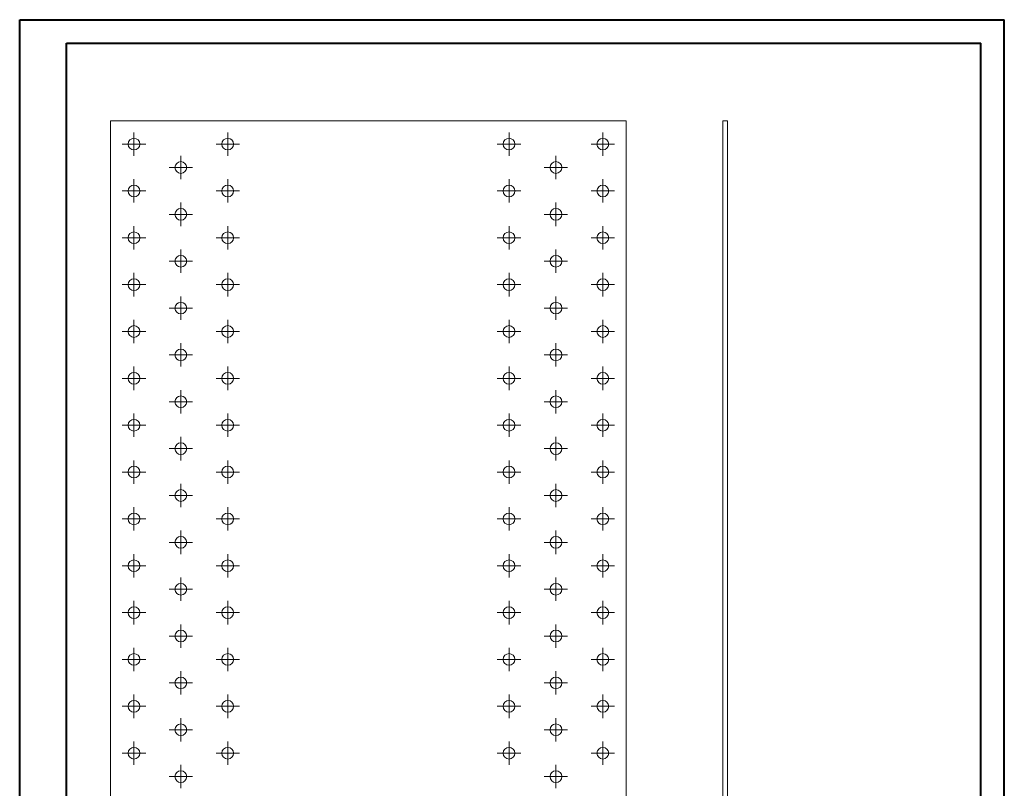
# Model space of a CAD drawing. Header units: millimetres. Extents: x 0 to 210, y 0 to 297.
# Tile 3 of 3: x 0 to 210, y 133 to 297. Entities that reach past the tile are written whole.
import ezdxf

# ---------------------------------------------------------------- set-up
doc = ezdxf.new("R2010")
doc.units = ezdxf.units.MM

# ---------------------------------------------------------------- blocks, each defined once
blk = doc.blocks.new('SW_CENTERMARKSYMBOL_0')
at = {"color": 0, "linetype": 'Continuous', "lineweight": 0}
for p, q in [((0, 1.25), (0, 2.5)), ((-1.25, 0), (-2.5, 0)), ((0, 0), (-1.25, 0)), ((0, 0), (0, 1.25)), ((0, 0), (0, -1.25)), ((0, 0), (1.25, 0)), ((1.25, 0), (2.5, 0)), ((0, -1.25), (0, -2.5))]:
    blk.add_line(p, q, dxfattribs=at)
blk = doc.blocks.new('SW_CENTERMARKSYMBOL_1')
at = {"color": 0, "linetype": 'Continuous', "lineweight": 0}
for p, q in [((0, 1.25), (0, 2.5)), ((-1.25, 0), (-2.5, 0)), ((0, 0), (-1.25, 0)), ((0, 0), (0, 1.25)), ((0, 0), (0, -1.25)), ((0, 0), (1.25, 0)), ((1.25, 0), (2.5, 0)), ((0, -1.25), (0, -2.5))]:
    blk.add_line(p, q, dxfattribs=at)
blk = doc.blocks.new('SW_CENTERMARKSYMBOL_2')
at = {"color": 0, "linetype": 'Continuous', "lineweight": 0}
for p, q in [((0, 1.25), (0, 2.5)), ((-1.25, 0), (-2.5, 0)), ((0, 0), (-1.25, 0)), ((0, 0), (0, 1.25)), ((0, 0), (0, -1.25)), ((0, 0), (1.25, 0)), ((1.25, 0), (2.5, 0)), ((0, -1.25), (0, -2.5))]:
    blk.add_line(p, q, dxfattribs=at)
blk = doc.blocks.new('SW_CENTERMARKSYMBOL_3')
at = {"color": 0, "linetype": 'Continuous', "lineweight": 0}
for p, q in [((0, 1.25), (0, 2.5)), ((-1.25, 0), (-2.5, 0)), ((0, 0), (-1.25, 0)), ((0, 0), (0, 1.25)), ((0, 0), (0, -1.25)), ((0, 0), (1.25, 0)), ((1.25, 0), (2.5, 0)), ((0, -1.25), (0, -2.5))]:
    blk.add_line(p, q, dxfattribs=at)
blk = doc.blocks.new('SW_CENTERMARKSYMBOL_4')
at = {"color": 0, "linetype": 'Continuous', "lineweight": 0}
for p, q in [((0, 1.25), (0, 2.5)), ((-1.25, 0), (-2.5, 0)), ((0, 0), (-1.25, 0)), ((0, 0), (0, 1.25)), ((0, 0), (0, -1.25)), ((0, 0), (1.25, 0)), ((1.25, 0), (2.5, 0)), ((0, -1.25), (0, -2.5))]:
    blk.add_line(p, q, dxfattribs=at)
blk = doc.blocks.new('SW_CENTERMARKSYMBOL_5')
at = {"color": 0, "linetype": 'Continuous', "lineweight": 0}
for p, q in [((0, 1.25), (0, 2.5)), ((-1.25, 0), (-2.5, 0)), ((0, 0), (-1.25, 0)), ((0, 0), (0, 1.25)), ((0, 0), (0, -1.25)), ((0, 0), (1.25, 0)), ((1.25, 0), (2.5, 0)), ((0, -1.25), (0, -2.5))]:
    blk.add_line(p, q, dxfattribs=at)
blk = doc.blocks.new('SW_CENTERMARKSYMBOL_6')
at = {"color": 0, "linetype": 'Continuous', "lineweight": 0}
for p, q in [((0, 1.25), (0, 2.5)), ((-1.25, 0), (-2.5, 0)), ((0, 0), (-1.25, 0)), ((0, 0), (0, 1.25)), ((0, 0), (0, -1.25)), ((0, 0), (1.25, 0)), ((1.25, 0), (2.5, 0)), ((0, -1.25), (0, -2.5))]:
    blk.add_line(p, q, dxfattribs=at)
blk = doc.blocks.new('SW_CENTERMARKSYMBOL_7')
at = {"color": 0, "linetype": 'Continuous', "lineweight": 0}
for p, q in [((0, 1.25), (0, 2.5)), ((-1.25, 0), (-2.5, 0)), ((0, 0), (-1.25, 0)), ((0, 0), (0, 1.25)), ((0, 0), (0, -1.25)), ((0, 0), (1.25, 0)), ((1.25, 0), (2.5, 0)), ((0, -1.25), (0, -2.5))]:
    blk.add_line(p, q, dxfattribs=at)
blk = doc.blocks.new('SW_CENTERMARKSYMBOL_8')
at = {"color": 0, "linetype": 'Continuous', "lineweight": 0}
for p, q in [((0, 1.25), (0, 2.5)), ((-1.25, 0), (-2.5, 0)), ((0, 0), (-1.25, 0)), ((0, 0), (0, 1.25)), ((0, 0), (0, -1.25)), ((0, 0), (1.25, 0)), ((1.25, 0), (2.5, 0)), ((0, -1.25), (0, -2.5))]:
    blk.add_line(p, q, dxfattribs=at)
blk = doc.blocks.new('SW_CENTERMARKSYMBOL_9')
at = {"color": 0, "linetype": 'Continuous', "lineweight": 0}
for p, q in [((0, 1.25), (0, 2.5)), ((-1.25, 0), (-2.5, 0)), ((0, 0), (-1.25, 0)), ((0, 0), (0, 1.25)), ((0, 0), (0, -1.25)), ((0, 0), (1.25, 0)), ((1.25, 0), (2.5, 0)), ((0, -1.25), (0, -2.5))]:
    blk.add_line(p, q, dxfattribs=at)
blk = doc.blocks.new('SW_CENTERMARKSYMBOL_10')
at = {"color": 0, "linetype": 'Continuous', "lineweight": 0}
for p, q in [((0, 1.25), (0, 2.5)), ((-1.25, 0), (-2.5, 0)), ((0, 0), (-1.25, 0)), ((0, 0), (0, 1.25)), ((0, 0), (0, -1.25)), ((0, 0), (1.25, 0)), ((1.25, 0), (2.5, 0)), ((0, -1.25), (0, -2.5))]:
    blk.add_line(p, q, dxfattribs=at)
blk = doc.blocks.new('SW_CENTERMARKSYMBOL_11')
at = {"color": 0, "linetype": 'Continuous', "lineweight": 0}
for p, q in [((0, 1.25), (0, 2.5)), ((-1.25, 0), (-2.5, 0)), ((0, 0), (-1.25, 0)), ((0, 0), (0, 1.25)), ((0, 0), (0, -1.25)), ((0, 0), (1.25, 0)), ((1.25, 0), (2.5, 0)), ((0, -1.25), (0, -2.5))]:
    blk.add_line(p, q, dxfattribs=at)
blk = doc.blocks.new('SW_CENTERMARKSYMBOL_12')
at = {"color": 0, "linetype": 'Continuous', "lineweight": 0}
for p, q in [((0, 1.25), (0, 2.5)), ((-1.25, 0), (-2.5, 0)), ((0, 0), (-1.25, 0)), ((0, 0), (0, 1.25)), ((0, 0), (0, -1.25)), ((0, 0), (1.25, 0)), ((1.25, 0), (2.5, 0)), ((0, -1.25), (0, -2.5))]:
    blk.add_line(p, q, dxfattribs=at)
blk = doc.blocks.new('SW_CENTERMARKSYMBOL_13')
at = {"color": 0, "linetype": 'Continuous', "lineweight": 0}
for p, q in [((0, 1.25), (0, 2.5)), ((-1.25, 0), (-2.5, 0)), ((0, 0), (-1.25, 0)), ((0, 0), (0, 1.25)), ((0, 0), (0, -1.25)), ((0, 0), (1.25, 0)), ((1.25, 0), (2.5, 0)), ((0, -1.25), (0, -2.5))]:
    blk.add_line(p, q, dxfattribs=at)
blk = doc.blocks.new('SW_CENTERMARKSYMBOL_17')
at = {"color": 0, "linetype": 'Continuous', "lineweight": 0}
for p, q in [((0, 1.25), (0, 2.5)), ((-1.25, 0), (-2.5, 0)), ((0, 0), (-1.25, 0)), ((0, 0), (0, 1.25)), ((0, 0), (0, -1.25)), ((0, 0), (1.25, 0)), ((1.25, 0), (2.5, 0)), ((0, -1.25), (0, -2.5))]:
    blk.add_line(p, q, dxfattribs=at)
blk = doc.blocks.new('SW_CENTERMARKSYMBOL_18')
at = {"color": 0, "linetype": 'Continuous', "lineweight": 0}
for p, q in [((0, 1.25), (0, 2.5)), ((-1.25, 0), (-2.5, 0)), ((0, 0), (-1.25, 0)), ((0, 0), (0, 1.25)), ((0, 0), (0, -1.25)), ((0, 0), (1.25, 0)), ((1.25, 0), (2.5, 0)), ((0, -1.25), (0, -2.5))]:
    blk.add_line(p, q, dxfattribs=at)
blk = doc.blocks.new('SW_CENTERMARKSYMBOL_19')
at = {"color": 0, "linetype": 'Continuous', "lineweight": 0}
for p, q in [((0, 1.25), (0, 2.5)), ((-1.25, 0), (-2.5, 0)), ((0, 0), (-1.25, 0)), ((0, 0), (0, 1.25)), ((0, 0), (0, -1.25)), ((0, 0), (1.25, 0)), ((1.25, 0), (2.5, 0)), ((0, -1.25), (0, -2.5))]:
    blk.add_line(p, q, dxfattribs=at)
blk = doc.blocks.new('SW_CENTERMARKSYMBOL_20')
at = {"color": 0, "linetype": 'Continuous', "lineweight": 0}
for p, q in [((0, 1.25), (0, 2.5)), ((-1.25, 0), (-2.5, 0)), ((0, 0), (-1.25, 0)), ((0, 0), (0, 1.25)), ((0, 0), (0, -1.25)), ((0, 0), (1.25, 0)), ((1.25, 0), (2.5, 0)), ((0, -1.25), (0, -2.5))]:
    blk.add_line(p, q, dxfattribs=at)
blk = doc.blocks.new('SW_CENTERMARKSYMBOL_21')
at = {"color": 0, "linetype": 'Continuous', "lineweight": 0}
for p, q in [((0, 1.25), (0, 2.5)), ((-1.25, 0), (-2.5, 0)), ((0, 0), (-1.25, 0)), ((0, 0), (0, 1.25)), ((0, 0), (0, -1.25)), ((0, 0), (1.25, 0)), ((1.25, 0), (2.5, 0)), ((0, -1.25), (0, -2.5))]:
    blk.add_line(p, q, dxfattribs=at)
blk = doc.blocks.new('SW_CENTERMARKSYMBOL_22')
at = {"color": 0, "linetype": 'Continuous', "lineweight": 0}
for p, q in [((0, 1.25), (0, 2.5)), ((-1.25, 0), (-2.5, 0)), ((0, 0), (-1.25, 0)), ((0, 0), (0, 1.25)), ((0, 0), (0, -1.25)), ((0, 0), (1.25, 0)), ((1.25, 0), (2.5, 0)), ((0, -1.25), (0, -2.5))]:
    blk.add_line(p, q, dxfattribs=at)
blk = doc.blocks.new('SW_CENTERMARKSYMBOL_23')
at = {"color": 0, "linetype": 'Continuous', "lineweight": 0}
for p, q in [((0, 1.25), (0, 2.5)), ((-1.25, 0), (-2.5, 0)), ((0, 0), (-1.25, 0)), ((0, 0), (0, 1.25)), ((0, 0), (0, -1.25)), ((0, 0), (1.25, 0)), ((1.25, 0), (2.5, 0)), ((0, -1.25), (0, -2.5))]:
    blk.add_line(p, q, dxfattribs=at)
blk = doc.blocks.new('SW_CENTERMARKSYMBOL_24')
at = {"color": 0, "linetype": 'Continuous', "lineweight": 0}
for p, q in [((0, 1.25), (0, 2.5)), ((-1.25, 0), (-2.5, 0)), ((0, 0), (-1.25, 0)), ((0, 0), (0, 1.25)), ((0, 0), (0, -1.25)), ((0, 0), (1.25, 0)), ((1.25, 0), (2.5, 0)), ((0, -1.25), (0, -2.5))]:
    blk.add_line(p, q, dxfattribs=at)
blk = doc.blocks.new('SW_CENTERMARKSYMBOL_25')
at = {"color": 0, "linetype": 'Continuous', "lineweight": 0}
for p, q in [((0, 1.25), (0, 2.5)), ((-1.25, 0), (-2.5, 0)), ((0, 0), (-1.25, 0)), ((0, 0), (0, 1.25)), ((0, 0), (0, -1.25)), ((0, 0), (1.25, 0)), ((1.25, 0), (2.5, 0)), ((0, -1.25), (0, -2.5))]:
    blk.add_line(p, q, dxfattribs=at)
blk = doc.blocks.new('SW_CENTERMARKSYMBOL_26')
at = {"color": 0, "linetype": 'Continuous', "lineweight": 0}
for p, q in [((0, 1.25), (0, 2.5)), ((-1.25, 0), (-2.5, 0)), ((0, 0), (-1.25, 0)), ((0, 0), (0, 1.25)), ((0, 0), (0, -1.25)), ((0, 0), (1.25, 0)), ((1.25, 0), (2.5, 0)), ((0, -1.25), (0, -2.5))]:
    blk.add_line(p, q, dxfattribs=at)
blk = doc.blocks.new('SW_CENTERMARKSYMBOL_27')
at = {"color": 0, "linetype": 'Continuous', "lineweight": 0}
for p, q in [((0, 1.25), (0, 2.5)), ((-1.25, 0), (-2.5, 0)), ((0, 0), (-1.25, 0)), ((0, 0), (0, 1.25)), ((0, 0), (0, -1.25)), ((0, 0), (1.25, 0)), ((1.25, 0), (2.5, 0)), ((0, -1.25), (0, -2.5))]:
    blk.add_line(p, q, dxfattribs=at)
blk = doc.blocks.new('SW_CENTERMARKSYMBOL_28')
at = {"color": 0, "linetype": 'Continuous', "lineweight": 0}
for p, q in [((0, 1.25), (0, 2.5)), ((-1.25, 0), (-2.5, 0)), ((0, 0), (-1.25, 0)), ((0, 0), (0, 1.25)), ((0, 0), (0, -1.25)), ((0, 0), (1.25, 0)), ((1.25, 0), (2.5, 0)), ((0, -1.25), (0, -2.5))]:
    blk.add_line(p, q, dxfattribs=at)
blk = doc.blocks.new('SW_CENTERMARKSYMBOL_29')
at = {"color": 0, "linetype": 'Continuous', "lineweight": 0}
for p, q in [((0, 1.25), (0, 2.5)), ((-1.25, 0), (-2.5, 0)), ((0, 0), (-1.25, 0)), ((0, 0), (0, 1.25)), ((0, 0), (0, -1.25)), ((0, 0), (1.25, 0)), ((1.25, 0), (2.5, 0)), ((0, -1.25), (0, -2.5))]:
    blk.add_line(p, q, dxfattribs=at)
blk = doc.blocks.new('SW_CENTERMARKSYMBOL_30')
at = {"color": 0, "linetype": 'Continuous', "lineweight": 0}
for p, q in [((0, 1.25), (0, 2.5)), ((-1.25, 0), (-2.5, 0)), ((0, 0), (-1.25, 0)), ((0, 0), (0, 1.25)), ((0, 0), (0, -1.25)), ((0, 0), (1.25, 0)), ((1.25, 0), (2.5, 0)), ((0, -1.25), (0, -2.5))]:
    blk.add_line(p, q, dxfattribs=at)
blk = doc.blocks.new('SW_CENTERMARKSYMBOL_34')
at = {"color": 0, "linetype": 'Continuous', "lineweight": 0}
for p, q in [((0, 1.25), (0, 2.5)), ((-1.25, 0), (-2.5, 0)), ((0, 0), (-1.25, 0)), ((0, 0), (0, 1.25)), ((0, 0), (0, -1.25)), ((0, 0), (1.25, 0)), ((1.25, 0), (2.5, 0)), ((0, -1.25), (0, -2.5))]:
    blk.add_line(p, q, dxfattribs=at)
blk = doc.blocks.new('SW_CENTERMARKSYMBOL_35')
at = {"color": 0, "linetype": 'Continuous', "lineweight": 0}
for p, q in [((0, 1.25), (0, 2.5)), ((-1.25, 0), (-2.5, 0)), ((0, 0), (-1.25, 0)), ((0, 0), (0, 1.25)), ((0, 0), (0, -1.25)), ((0, 0), (1.25, 0)), ((1.25, 0), (2.5, 0)), ((0, -1.25), (0, -2.5))]:
    blk.add_line(p, q, dxfattribs=at)
blk = doc.blocks.new('SW_CENTERMARKSYMBOL_36')
at = {"color": 0, "linetype": 'Continuous', "lineweight": 0}
for p, q in [((0, 1.25), (0, 2.5)), ((-1.25, 0), (-2.5, 0)), ((0, 0), (-1.25, 0)), ((0, 0), (0, 1.25)), ((0, 0), (0, -1.25)), ((0, 0), (1.25, 0)), ((1.25, 0), (2.5, 0)), ((0, -1.25), (0, -2.5))]:
    blk.add_line(p, q, dxfattribs=at)
blk = doc.blocks.new('SW_CENTERMARKSYMBOL_37')
at = {"color": 0, "linetype": 'Continuous', "lineweight": 0}
for p, q in [((0, 1.25), (0, 2.5)), ((-1.25, 0), (-2.5, 0)), ((0, 0), (-1.25, 0)), ((0, 0), (0, 1.25)), ((0, 0), (0, -1.25)), ((0, 0), (1.25, 0)), ((1.25, 0), (2.5, 0)), ((0, -1.25), (0, -2.5))]:
    blk.add_line(p, q, dxfattribs=at)
blk = doc.blocks.new('SW_CENTERMARKSYMBOL_38')
at = {"color": 0, "linetype": 'Continuous', "lineweight": 0}
for p, q in [((0, 1.25), (0, 2.5)), ((-1.25, 0), (-2.5, 0)), ((0, 0), (-1.25, 0)), ((0, 0), (0, 1.25)), ((0, 0), (0, -1.25)), ((0, 0), (1.25, 0)), ((1.25, 0), (2.5, 0)), ((0, -1.25), (0, -2.5))]:
    blk.add_line(p, q, dxfattribs=at)
blk = doc.blocks.new('SW_CENTERMARKSYMBOL_39')
at = {"color": 0, "linetype": 'Continuous', "lineweight": 0}
for p, q in [((0, 1.25), (0, 2.5)), ((-1.25, 0), (-2.5, 0)), ((0, 0), (-1.25, 0)), ((0, 0), (0, 1.25)), ((0, 0), (0, -1.25)), ((0, 0), (1.25, 0)), ((1.25, 0), (2.5, 0)), ((0, -1.25), (0, -2.5))]:
    blk.add_line(p, q, dxfattribs=at)
blk = doc.blocks.new('SW_CENTERMARKSYMBOL_40')
at = {"color": 0, "linetype": 'Continuous', "lineweight": 0}
for p, q in [((0, 1.25), (0, 2.5)), ((-1.25, 0), (-2.5, 0)), ((0, 0), (-1.25, 0)), ((0, 0), (0, 1.25)), ((0, 0), (0, -1.25)), ((0, 0), (1.25, 0)), ((1.25, 0), (2.5, 0)), ((0, -1.25), (0, -2.5))]:
    blk.add_line(p, q, dxfattribs=at)
blk = doc.blocks.new('SW_CENTERMARKSYMBOL_41')
at = {"color": 0, "linetype": 'Continuous', "lineweight": 0}
for p, q in [((0, 1.25), (0, 2.5)), ((-1.25, 0), (-2.5, 0)), ((0, 0), (-1.25, 0)), ((0, 0), (0, 1.25)), ((0, 0), (0, -1.25)), ((0, 0), (1.25, 0)), ((1.25, 0), (2.5, 0)), ((0, -1.25), (0, -2.5))]:
    blk.add_line(p, q, dxfattribs=at)
blk = doc.blocks.new('SW_CENTERMARKSYMBOL_42')
at = {"color": 0, "linetype": 'Continuous', "lineweight": 0}
for p, q in [((0, 1.25), (0, 2.5)), ((-1.25, 0), (-2.5, 0)), ((0, 0), (-1.25, 0)), ((0, 0), (0, 1.25)), ((0, 0), (0, -1.25)), ((0, 0), (1.25, 0)), ((1.25, 0), (2.5, 0)), ((0, -1.25), (0, -2.5))]:
    blk.add_line(p, q, dxfattribs=at)
blk = doc.blocks.new('SW_CENTERMARKSYMBOL_43')
at = {"color": 0, "linetype": 'Continuous', "lineweight": 0}
for p, q in [((0, 1.25), (0, 2.5)), ((-1.25, 0), (-2.5, 0)), ((0, 0), (-1.25, 0)), ((0, 0), (0, 1.25)), ((0, 0), (0, -1.25)), ((0, 0), (1.25, 0)), ((1.25, 0), (2.5, 0)), ((0, -1.25), (0, -2.5))]:
    blk.add_line(p, q, dxfattribs=at)
blk = doc.blocks.new('SW_CENTERMARKSYMBOL_44')
at = {"color": 0, "linetype": 'Continuous', "lineweight": 0}
for p, q in [((0, 1.25), (0, 2.5)), ((-1.25, 0), (-2.5, 0)), ((0, 0), (-1.25, 0)), ((0, 0), (0, 1.25)), ((0, 0), (0, -1.25)), ((0, 0), (1.25, 0)), ((1.25, 0), (2.5, 0)), ((0, -1.25), (0, -2.5))]:
    blk.add_line(p, q, dxfattribs=at)
blk = doc.blocks.new('SW_CENTERMARKSYMBOL_45')
at = {"color": 0, "linetype": 'Continuous', "lineweight": 0}
for p, q in [((0, 1.25), (0, 2.5)), ((-1.25, 0), (-2.5, 0)), ((0, 0), (-1.25, 0)), ((0, 0), (0, 1.25)), ((0, 0), (0, -1.25)), ((0, 0), (1.25, 0)), ((1.25, 0), (2.5, 0)), ((0, -1.25), (0, -2.5))]:
    blk.add_line(p, q, dxfattribs=at)
blk = doc.blocks.new('SW_CENTERMARKSYMBOL_46')
at = {"color": 0, "linetype": 'Continuous', "lineweight": 0}
for p, q in [((0, 1.25), (0, 2.5)), ((-1.25, 0), (-2.5, 0)), ((0, 0), (-1.25, 0)), ((0, 0), (0, 1.25)), ((0, 0), (0, -1.25)), ((0, 0), (1.25, 0)), ((1.25, 0), (2.5, 0)), ((0, -1.25), (0, -2.5))]:
    blk.add_line(p, q, dxfattribs=at)
blk = doc.blocks.new('SW_CENTERMARKSYMBOL_47')
at = {"color": 0, "linetype": 'Continuous', "lineweight": 0}
for p, q in [((0, 1.25), (0, 2.5)), ((-1.25, 0), (-2.5, 0)), ((0, 0), (-1.25, 0)), ((0, 0), (0, 1.25)), ((0, 0), (0, -1.25)), ((0, 0), (1.25, 0)), ((1.25, 0), (2.5, 0)), ((0, -1.25), (0, -2.5))]:
    blk.add_line(p, q, dxfattribs=at)
blk = doc.blocks.new('SW_CENTERMARKSYMBOL_51')
at = {"color": 0, "linetype": 'Continuous', "lineweight": 0}
for p, q in [((0, 1.25), (0, 2.5)), ((-1.25, 0), (-2.5, 0)), ((0, 0), (-1.25, 0)), ((0, 0), (0, 1.25)), ((0, 0), (0, -1.25)), ((0, 0), (1.25, 0)), ((1.25, 0), (2.5, 0)), ((0, -1.25), (0, -2.5))]:
    blk.add_line(p, q, dxfattribs=at)
blk = doc.blocks.new('SW_CENTERMARKSYMBOL_52')
at = {"color": 0, "linetype": 'Continuous', "lineweight": 0}
for p, q in [((0, 1.25), (0, 2.5)), ((-1.25, 0), (-2.5, 0)), ((0, 0), (-1.25, 0)), ((0, 0), (0, 1.25)), ((0, 0), (0, -1.25)), ((0, 0), (1.25, 0)), ((1.25, 0), (2.5, 0)), ((0, -1.25), (0, -2.5))]:
    blk.add_line(p, q, dxfattribs=at)
blk = doc.blocks.new('SW_CENTERMARKSYMBOL_53')
at = {"color": 0, "linetype": 'Continuous', "lineweight": 0}
for p, q in [((0, 1.25), (0, 2.5)), ((-1.25, 0), (-2.5, 0)), ((0, 0), (-1.25, 0)), ((0, 0), (0, 1.25)), ((0, 0), (0, -1.25)), ((0, 0), (1.25, 0)), ((1.25, 0), (2.5, 0)), ((0, -1.25), (0, -2.5))]:
    blk.add_line(p, q, dxfattribs=at)
blk = doc.blocks.new('SW_CENTERMARKSYMBOL_54')
at = {"color": 0, "linetype": 'Continuous', "lineweight": 0}
for p, q in [((0, 1.25), (0, 2.5)), ((-1.25, 0), (-2.5, 0)), ((0, 0), (-1.25, 0)), ((0, 0), (0, 1.25)), ((0, 0), (0, -1.25)), ((0, 0), (1.25, 0)), ((1.25, 0), (2.5, 0)), ((0, -1.25), (0, -2.5))]:
    blk.add_line(p, q, dxfattribs=at)
blk = doc.blocks.new('SW_CENTERMARKSYMBOL_55')
at = {"color": 0, "linetype": 'Continuous', "lineweight": 0}
for p, q in [((0, 1.25), (0, 2.5)), ((-1.25, 0), (-2.5, 0)), ((0, 0), (-1.25, 0)), ((0, 0), (0, 1.25)), ((0, 0), (0, -1.25)), ((0, 0), (1.25, 0)), ((1.25, 0), (2.5, 0)), ((0, -1.25), (0, -2.5))]:
    blk.add_line(p, q, dxfattribs=at)
blk = doc.blocks.new('SW_CENTERMARKSYMBOL_56')
at = {"color": 0, "linetype": 'Continuous', "lineweight": 0}
for p, q in [((0, 1.25), (0, 2.5)), ((-1.25, 0), (-2.5, 0)), ((0, 0), (-1.25, 0)), ((0, 0), (0, 1.25)), ((0, 0), (0, -1.25)), ((0, 0), (1.25, 0)), ((1.25, 0), (2.5, 0)), ((0, -1.25), (0, -2.5))]:
    blk.add_line(p, q, dxfattribs=at)
blk = doc.blocks.new('SW_CENTERMARKSYMBOL_57')
at = {"color": 0, "linetype": 'Continuous', "lineweight": 0}
for p, q in [((0, 1.25), (0, 2.5)), ((-1.25, 0), (-2.5, 0)), ((0, 0), (-1.25, 0)), ((0, 0), (0, 1.25)), ((0, 0), (0, -1.25)), ((0, 0), (1.25, 0)), ((1.25, 0), (2.5, 0)), ((0, -1.25), (0, -2.5))]:
    blk.add_line(p, q, dxfattribs=at)
blk = doc.blocks.new('SW_CENTERMARKSYMBOL_58')
at = {"color": 0, "linetype": 'Continuous', "lineweight": 0}
for p, q in [((0, 1.25), (0, 2.5)), ((-1.25, 0), (-2.5, 0)), ((0, 0), (-1.25, 0)), ((0, 0), (0, 1.25)), ((0, 0), (0, -1.25)), ((0, 0), (1.25, 0)), ((1.25, 0), (2.5, 0)), ((0, -1.25), (0, -2.5))]:
    blk.add_line(p, q, dxfattribs=at)
blk = doc.blocks.new('SW_CENTERMARKSYMBOL_59')
at = {"color": 0, "linetype": 'Continuous', "lineweight": 0}
for p, q in [((0, 1.25), (0, 2.5)), ((-1.25, 0), (-2.5, 0)), ((0, 0), (-1.25, 0)), ((0, 0), (0, 1.25)), ((0, 0), (0, -1.25)), ((0, 0), (1.25, 0)), ((1.25, 0), (2.5, 0)), ((0, -1.25), (0, -2.5))]:
    blk.add_line(p, q, dxfattribs=at)
blk = doc.blocks.new('SW_CENTERMARKSYMBOL_60')
at = {"color": 0, "linetype": 'Continuous', "lineweight": 0}
for p, q in [((0, 1.25), (0, 2.5)), ((-1.25, 0), (-2.5, 0)), ((0, 0), (-1.25, 0)), ((0, 0), (0, 1.25)), ((0, 0), (0, -1.25)), ((0, 0), (1.25, 0)), ((1.25, 0), (2.5, 0)), ((0, -1.25), (0, -2.5))]:
    blk.add_line(p, q, dxfattribs=at)
blk = doc.blocks.new('SW_CENTERMARKSYMBOL_61')
at = {"color": 0, "linetype": 'Continuous', "lineweight": 0}
for p, q in [((0, 1.25), (0, 2.5)), ((-1.25, 0), (-2.5, 0)), ((0, 0), (-1.25, 0)), ((0, 0), (0, 1.25)), ((0, 0), (0, -1.25)), ((0, 0), (1.25, 0)), ((1.25, 0), (2.5, 0)), ((0, -1.25), (0, -2.5))]:
    blk.add_line(p, q, dxfattribs=at)
blk = doc.blocks.new('SW_CENTERMARKSYMBOL_62')
at = {"color": 0, "linetype": 'Continuous', "lineweight": 0}
for p, q in [((0, 1.25), (0, 2.5)), ((-1.25, 0), (-2.5, 0)), ((0, 0), (-1.25, 0)), ((0, 0), (0, 1.25)), ((0, 0), (0, -1.25)), ((0, 0), (1.25, 0)), ((1.25, 0), (2.5, 0)), ((0, -1.25), (0, -2.5))]:
    blk.add_line(p, q, dxfattribs=at)
blk = doc.blocks.new('SW_CENTERMARKSYMBOL_63')
at = {"color": 0, "linetype": 'Continuous', "lineweight": 0}
for p, q in [((0, 1.25), (0, 2.5)), ((-1.25, 0), (-2.5, 0)), ((0, 0), (-1.25, 0)), ((0, 0), (0, 1.25)), ((0, 0), (0, -1.25)), ((0, 0), (1.25, 0)), ((1.25, 0), (2.5, 0)), ((0, -1.25), (0, -2.5))]:
    blk.add_line(p, q, dxfattribs=at)
blk = doc.blocks.new('SW_CENTERMARKSYMBOL_64')
at = {"color": 0, "linetype": 'Continuous', "lineweight": 0}
for p, q in [((0, 1.25), (0, 2.5)), ((-1.25, 0), (-2.5, 0)), ((0, 0), (-1.25, 0)), ((0, 0), (0, 1.25)), ((0, 0), (0, -1.25)), ((0, 0), (1.25, 0)), ((1.25, 0), (2.5, 0)), ((0, -1.25), (0, -2.5))]:
    blk.add_line(p, q, dxfattribs=at)
blk = doc.blocks.new('SW_CENTERMARKSYMBOL_68')
at = {"color": 0, "linetype": 'Continuous', "lineweight": 0}
for p, q in [((0, 1.25), (0, 2.5)), ((-1.25, 0), (-2.5, 0)), ((0, 0), (-1.25, 0)), ((0, 0), (0, 1.25)), ((0, 0), (0, -1.25)), ((0, 0), (1.25, 0)), ((1.25, 0), (2.5, 0)), ((0, -1.25), (0, -2.5))]:
    blk.add_line(p, q, dxfattribs=at)
blk = doc.blocks.new('SW_CENTERMARKSYMBOL_69')
at = {"color": 0, "linetype": 'Continuous', "lineweight": 0}
for p, q in [((0, 1.25), (0, 2.5)), ((-1.25, 0), (-2.5, 0)), ((0, 0), (-1.25, 0)), ((0, 0), (0, 1.25)), ((0, 0), (0, -1.25)), ((0, 0), (1.25, 0)), ((1.25, 0), (2.5, 0)), ((0, -1.25), (0, -2.5))]:
    blk.add_line(p, q, dxfattribs=at)
blk = doc.blocks.new('SW_CENTERMARKSYMBOL_70')
at = {"color": 0, "linetype": 'Continuous', "lineweight": 0}
for p, q in [((0, 1.25), (0, 2.5)), ((-1.25, 0), (-2.5, 0)), ((0, 0), (-1.25, 0)), ((0, 0), (0, 1.25)), ((0, 0), (0, -1.25)), ((0, 0), (1.25, 0)), ((1.25, 0), (2.5, 0)), ((0, -1.25), (0, -2.5))]:
    blk.add_line(p, q, dxfattribs=at)
blk = doc.blocks.new('SW_CENTERMARKSYMBOL_71')
at = {"color": 0, "linetype": 'Continuous', "lineweight": 0}
for p, q in [((0, 1.25), (0, 2.5)), ((-1.25, 0), (-2.5, 0)), ((0, 0), (-1.25, 0)), ((0, 0), (0, 1.25)), ((0, 0), (0, -1.25)), ((0, 0), (1.25, 0)), ((1.25, 0), (2.5, 0)), ((0, -1.25), (0, -2.5))]:
    blk.add_line(p, q, dxfattribs=at)
blk = doc.blocks.new('SW_CENTERMARKSYMBOL_72')
at = {"color": 0, "linetype": 'Continuous', "lineweight": 0}
for p, q in [((0, 1.25), (0, 2.5)), ((-1.25, 0), (-2.5, 0)), ((0, 0), (-1.25, 0)), ((0, 0), (0, 1.25)), ((0, 0), (0, -1.25)), ((0, 0), (1.25, 0)), ((1.25, 0), (2.5, 0)), ((0, -1.25), (0, -2.5))]:
    blk.add_line(p, q, dxfattribs=at)
blk = doc.blocks.new('SW_CENTERMARKSYMBOL_73')
at = {"color": 0, "linetype": 'Continuous', "lineweight": 0}
for p, q in [((0, 1.25), (0, 2.5)), ((-1.25, 0), (-2.5, 0)), ((0, 0), (-1.25, 0)), ((0, 0), (0, 1.25)), ((0, 0), (0, -1.25)), ((0, 0), (1.25, 0)), ((1.25, 0), (2.5, 0)), ((0, -1.25), (0, -2.5))]:
    blk.add_line(p, q, dxfattribs=at)
blk = doc.blocks.new('SW_CENTERMARKSYMBOL_74')
at = {"color": 0, "linetype": 'Continuous', "lineweight": 0}
for p, q in [((0, 1.25), (0, 2.5)), ((-1.25, 0), (-2.5, 0)), ((0, 0), (-1.25, 0)), ((0, 0), (0, 1.25)), ((0, 0), (0, -1.25)), ((0, 0), (1.25, 0)), ((1.25, 0), (2.5, 0)), ((0, -1.25), (0, -2.5))]:
    blk.add_line(p, q, dxfattribs=at)
blk = doc.blocks.new('SW_CENTERMARKSYMBOL_75')
at = {"color": 0, "linetype": 'Continuous', "lineweight": 0}
for p, q in [((0, 1.25), (0, 2.5)), ((-1.25, 0), (-2.5, 0)), ((0, 0), (-1.25, 0)), ((0, 0), (0, 1.25)), ((0, 0), (0, -1.25)), ((0, 0), (1.25, 0)), ((1.25, 0), (2.5, 0)), ((0, -1.25), (0, -2.5))]:
    blk.add_line(p, q, dxfattribs=at)
blk = doc.blocks.new('SW_CENTERMARKSYMBOL_76')
at = {"color": 0, "linetype": 'Continuous', "lineweight": 0}
for p, q in [((0, 1.25), (0, 2.5)), ((-1.25, 0), (-2.5, 0)), ((0, 0), (-1.25, 0)), ((0, 0), (0, 1.25)), ((0, 0), (0, -1.25)), ((0, 0), (1.25, 0)), ((1.25, 0), (2.5, 0)), ((0, -1.25), (0, -2.5))]:
    blk.add_line(p, q, dxfattribs=at)
blk = doc.blocks.new('SW_CENTERMARKSYMBOL_77')
at = {"color": 0, "linetype": 'Continuous', "lineweight": 0}
for p, q in [((0, 1.25), (0, 2.5)), ((-1.25, 0), (-2.5, 0)), ((0, 0), (-1.25, 0)), ((0, 0), (0, 1.25)), ((0, 0), (0, -1.25)), ((0, 0), (1.25, 0)), ((1.25, 0), (2.5, 0)), ((0, -1.25), (0, -2.5))]:
    blk.add_line(p, q, dxfattribs=at)
blk = doc.blocks.new('SW_CENTERMARKSYMBOL_78')
at = {"color": 0, "linetype": 'Continuous', "lineweight": 0}
for p, q in [((0, 1.25), (0, 2.5)), ((-1.25, 0), (-2.5, 0)), ((0, 0), (-1.25, 0)), ((0, 0), (0, 1.25)), ((0, 0), (0, -1.25)), ((0, 0), (1.25, 0)), ((1.25, 0), (2.5, 0)), ((0, -1.25), (0, -2.5))]:
    blk.add_line(p, q, dxfattribs=at)
blk = doc.blocks.new('SW_CENTERMARKSYMBOL_79')
at = {"color": 0, "linetype": 'Continuous', "lineweight": 0}
for p, q in [((0, 1.25), (0, 2.5)), ((-1.25, 0), (-2.5, 0)), ((0, 0), (-1.25, 0)), ((0, 0), (0, 1.25)), ((0, 0), (0, -1.25)), ((0, 0), (1.25, 0)), ((1.25, 0), (2.5, 0)), ((0, -1.25), (0, -2.5))]:
    blk.add_line(p, q, dxfattribs=at)
blk = doc.blocks.new('SW_CENTERMARKSYMBOL_80')
at = {"color": 0, "linetype": 'Continuous', "lineweight": 0}
for p, q in [((0, 1.25), (0, 2.5)), ((-1.25, 0), (-2.5, 0)), ((0, 0), (-1.25, 0)), ((0, 0), (0, 1.25)), ((0, 0), (0, -1.25)), ((0, 0), (1.25, 0)), ((1.25, 0), (2.5, 0)), ((0, -1.25), (0, -2.5))]:
    blk.add_line(p, q, dxfattribs=at)
blk = doc.blocks.new('SW_CENTERMARKSYMBOL_81')
at = {"color": 0, "linetype": 'Continuous', "lineweight": 0}
for p, q in [((0, 1.25), (0, 2.5)), ((-1.25, 0), (-2.5, 0)), ((0, 0), (-1.25, 0)), ((0, 0), (0, 1.25)), ((0, 0), (0, -1.25)), ((0, 0), (1.25, 0)), ((1.25, 0), (2.5, 0)), ((0, -1.25), (0, -2.5))]:
    blk.add_line(p, q, dxfattribs=at)
blk = doc.blocks.new('SW_CENTERMARKSYMBOL_84')
at = {"color": 0, "linetype": 'Continuous', "lineweight": 0}
for p, q in [((0, 1.25), (0, 2.5)), ((-1.25, 0), (-2.5, 0)), ((0, 0), (-1.25, 0)), ((0, 0), (0, 1.25)), ((0, 0), (0, -1.25)), ((0, 0), (1.25, 0)), ((1.25, 0), (2.5, 0)), ((0, -1.25), (0, -2.5))]:
    blk.add_line(p, q, dxfattribs=at)
blk = doc.blocks.new('SW_CENTERMARKSYMBOL_85')
at = {"color": 0, "linetype": 'Continuous', "lineweight": 0}
for p, q in [((0, 1.25), (0, 2.5)), ((-1.25, 0), (-2.5, 0)), ((0, 0), (-1.25, 0)), ((0, 0), (0, 1.25)), ((0, 0), (0, -1.25)), ((0, 0), (1.25, 0)), ((1.25, 0), (2.5, 0)), ((0, -1.25), (0, -2.5))]:
    blk.add_line(p, q, dxfattribs=at)
blk = doc.blocks.new('SW_CENTERMARKSYMBOL_86')
at = {"color": 0, "linetype": 'Continuous', "lineweight": 0}
for p, q in [((0, 1.25), (0, 2.5)), ((-1.25, 0), (-2.5, 0)), ((0, 0), (-1.25, 0)), ((0, 0), (0, 1.25)), ((0, 0), (0, -1.25)), ((0, 0), (1.25, 0)), ((1.25, 0), (2.5, 0)), ((0, -1.25), (0, -2.5))]:
    blk.add_line(p, q, dxfattribs=at)
blk = doc.blocks.new('SW_CENTERMARKSYMBOL_87')
at = {"color": 0, "linetype": 'Continuous', "lineweight": 0}
for p, q in [((0, 1.25), (0, 2.5)), ((-1.25, 0), (-2.5, 0)), ((0, 0), (-1.25, 0)), ((0, 0), (0, 1.25)), ((0, 0), (0, -1.25)), ((0, 0), (1.25, 0)), ((1.25, 0), (2.5, 0)), ((0, -1.25), (0, -2.5))]:
    blk.add_line(p, q, dxfattribs=at)
blk = doc.blocks.new('SW_CENTERMARKSYMBOL_88')
at = {"color": 0, "linetype": 'Continuous', "lineweight": 0}
for p, q in [((0, 1.25), (0, 2.5)), ((-1.25, 0), (-2.5, 0)), ((0, 0), (-1.25, 0)), ((0, 0), (0, 1.25)), ((0, 0), (0, -1.25)), ((0, 0), (1.25, 0)), ((1.25, 0), (2.5, 0)), ((0, -1.25), (0, -2.5))]:
    blk.add_line(p, q, dxfattribs=at)
blk = doc.blocks.new('SW_CENTERMARKSYMBOL_89')
at = {"color": 0, "linetype": 'Continuous', "lineweight": 0}
for p, q in [((0, 1.25), (0, 2.5)), ((-1.25, 0), (-2.5, 0)), ((0, 0), (-1.25, 0)), ((0, 0), (0, 1.25)), ((0, 0), (0, -1.25)), ((0, 0), (1.25, 0)), ((1.25, 0), (2.5, 0)), ((0, -1.25), (0, -2.5))]:
    blk.add_line(p, q, dxfattribs=at)
blk = doc.blocks.new('SW_CENTERMARKSYMBOL_90')
at = {"color": 0, "linetype": 'Continuous', "lineweight": 0}
for p, q in [((0, 1.25), (0, 2.5)), ((-1.25, 0), (-2.5, 0)), ((0, 0), (-1.25, 0)), ((0, 0), (0, 1.25)), ((0, 0), (0, -1.25)), ((0, 0), (1.25, 0)), ((1.25, 0), (2.5, 0)), ((0, -1.25), (0, -2.5))]:
    blk.add_line(p, q, dxfattribs=at)
blk = doc.blocks.new('SW_CENTERMARKSYMBOL_91')
at = {"color": 0, "linetype": 'Continuous', "lineweight": 0}
for p, q in [((0, 1.25), (0, 2.5)), ((-1.25, 0), (-2.5, 0)), ((0, 0), (-1.25, 0)), ((0, 0), (0, 1.25)), ((0, 0), (0, -1.25)), ((0, 0), (1.25, 0)), ((1.25, 0), (2.5, 0)), ((0, -1.25), (0, -2.5))]:
    blk.add_line(p, q, dxfattribs=at)
blk = doc.blocks.new('SW_CENTERMARKSYMBOL_92')
at = {"color": 0, "linetype": 'Continuous', "lineweight": 0}
for p, q in [((0, 1.25), (0, 2.5)), ((-1.25, 0), (-2.5, 0)), ((0, 0), (-1.25, 0)), ((0, 0), (0, 1.25)), ((0, 0), (0, -1.25)), ((0, 0), (1.25, 0)), ((1.25, 0), (2.5, 0)), ((0, -1.25), (0, -2.5))]:
    blk.add_line(p, q, dxfattribs=at)
blk = doc.blocks.new('SW_CENTERMARKSYMBOL_93')
at = {"color": 0, "linetype": 'Continuous', "lineweight": 0}
for p, q in [((0, 1.25), (0, 2.5)), ((-1.25, 0), (-2.5, 0)), ((0, 0), (-1.25, 0)), ((0, 0), (0, 1.25)), ((0, 0), (0, -1.25)), ((0, 0), (1.25, 0)), ((1.25, 0), (2.5, 0)), ((0, -1.25), (0, -2.5))]:
    blk.add_line(p, q, dxfattribs=at)
blk = doc.blocks.new('SW_CENTERMARKSYMBOL_94')
at = {"color": 0, "linetype": 'Continuous', "lineweight": 0}
for p, q in [((0, 1.25), (0, 2.5)), ((-1.25, 0), (-2.5, 0)), ((0, 0), (-1.25, 0)), ((0, 0), (0, 1.25)), ((0, 0), (0, -1.25)), ((0, 0), (1.25, 0)), ((1.25, 0), (2.5, 0)), ((0, -1.25), (0, -2.5))]:
    blk.add_line(p, q, dxfattribs=at)
blk = doc.blocks.new('SW_CENTERMARKSYMBOL_95')
at = {"color": 0, "linetype": 'Continuous', "lineweight": 0}
for p, q in [((0, 1.25), (0, 2.5)), ((-1.25, 0), (-2.5, 0)), ((0, 0), (-1.25, 0)), ((0, 0), (0, 1.25)), ((0, 0), (0, -1.25)), ((0, 0), (1.25, 0)), ((1.25, 0), (2.5, 0)), ((0, -1.25), (0, -2.5))]:
    blk.add_line(p, q, dxfattribs=at)
blk = doc.blocks.new('SW_CENTERMARKSYMBOL_96')
at = {"color": 0, "linetype": 'Continuous', "lineweight": 0}
for p, q in [((0, 1.25), (0, 2.5)), ((-1.25, 0), (-2.5, 0)), ((0, 0), (-1.25, 0)), ((0, 0), (0, 1.25)), ((0, 0), (0, -1.25)), ((0, 0), (1.25, 0)), ((1.25, 0), (2.5, 0)), ((0, -1.25), (0, -2.5))]:
    blk.add_line(p, q, dxfattribs=at)
blk = doc.blocks.new('SW_CENTERMARKSYMBOL_97')
at = {"color": 0, "linetype": 'Continuous', "lineweight": 0}
for p, q in [((0, 1.25), (0, 2.5)), ((-1.25, 0), (-2.5, 0)), ((0, 0), (-1.25, 0)), ((0, 0), (0, 1.25)), ((0, 0), (0, -1.25)), ((0, 0), (1.25, 0)), ((1.25, 0), (2.5, 0)), ((0, -1.25), (0, -2.5))]:
    blk.add_line(p, q, dxfattribs=at)

msp = doc.modelspace()

# ---------------------------------------------------------------- linework, layer by layer
at = {"color": 7, "linetype": 'Continuous', "lineweight": 40}
for p, q in [((0.08, 0.21), (0.08, 297.21)), ((0.08, 297.21), (210.08, 297.21)), ((210.08, 0.21), (210.08, 297.21)), ((210.08, 292.21), (210.08, 297.21)), ((10.08, 292.21), (205.08, 292.21)), ((10.08, 5.21), (10.08, 292.21)), ((205.08, 5.21), (205.08, 292.21))]:
    msp.add_line(p, q, dxfattribs=at)
at = {"color": 7, "linetype": 'Continuous', "lineweight": 15}
for p, q in [((19.45, 275.66), (129.45, 275.66)), ((19.45, 275.66), (19.45, 97.03)), ((129.45, 97.03), (129.45, 275.66)), ((150.07, 275.66), (150.07, 97.03)), ((150.07, 275.66), (151.07, 275.66)), ((151.07, 275.66), (151.07, 97.03))]:
    msp.add_line(p, q, dxfattribs=at)
for centre in [(24.45, 270.66), (44.45, 270.66), (104.45, 270.66), (124.45, 270.66), (34.45, 265.66), (114.45, 265.66), (24.45, 260.66), (44.45, 260.66), (104.45, 260.66), (124.45, 260.66), (34.45, 255.66), (114.45, 255.66), (24.45, 250.66), (44.45, 250.66), (104.45, 250.66), (124.45, 250.66), (34.45, 245.66), (114.45, 245.66), (24.45, 240.66), (44.45, 240.66), (104.45, 240.66), (124.45, 240.66), (34.45, 235.66), (114.45, 235.66), (24.45, 230.66), (44.45, 230.66), (104.45, 230.66), (124.45, 230.66), (34.45, 225.66), (114.45, 225.66), (24.45, 220.66), (44.45, 220.66), (104.45, 220.66), (124.45, 220.66), (34.45, 215.66), (114.45, 215.66), (24.45, 210.66), (44.45, 210.66), (104.45, 210.66), (124.45, 210.66), (34.45, 205.66), (114.45, 205.66), (24.45, 200.66), (44.45, 200.66), (104.45, 200.66), (124.45, 200.66), (34.45, 195.66), (114.45, 195.66), (24.45, 190.66), (44.45, 190.66), (104.45, 190.66), (124.45, 190.66), (34.45, 185.66), (114.45, 185.66), (24.45, 180.66), (44.45, 180.66), (104.45, 180.66), (124.45, 180.66), (34.45, 175.66), (114.45, 175.66), (24.45, 170.66), (44.45, 170.66), (104.45, 170.66), (124.45, 170.66), (34.45, 165.66), (114.45, 165.66), (24.45, 160.66), (44.45, 160.66), (104.45, 160.66), (124.45, 160.66), (34.45, 155.66), (114.45, 155.66), (24.45, 150.66), (44.45, 150.66), (104.45, 150.66), (124.45, 150.66), (34.45, 145.66), (114.45, 145.66), (24.45, 140.66), (44.45, 140.66), (104.45, 140.66), (124.45, 140.66), (34.45, 135.66), (114.45, 135.66)]:
    msp.add_circle(centre, 1.25, dxfattribs=at)

# ---------------------------------------------------------------- block references
at = {"color": 7, "linetype": 'Continuous', "lineweight": 0}
for name, p in [('SW_CENTERMARKSYMBOL_17', (24.45, 270.66)), ('SW_CENTERMARKSYMBOL_0', (44.45, 270.66)), ('SW_CENTERMARKSYMBOL_34', (104.45, 270.66)), ('SW_CENTERMARKSYMBOL_51', (124.45, 270.66)), ('SW_CENTERMARKSYMBOL_68', (34.45, 265.66)), ('SW_CENTERMARKSYMBOL_84', (114.45, 265.66)), ('SW_CENTERMARKSYMBOL_18', (24.45, 260.66)), ('SW_CENTERMARKSYMBOL_1', (44.45, 260.66)), ('SW_CENTERMARKSYMBOL_35', (104.45, 260.66)), ('SW_CENTERMARKSYMBOL_52', (124.45, 260.66)), ('SW_CENTERMARKSYMBOL_69', (34.45, 255.66)), ('SW_CENTERMARKSYMBOL_85', (114.45, 255.66)), ('SW_CENTERMARKSYMBOL_19', (24.45, 250.66)), ('SW_CENTERMARKSYMBOL_2', (44.45, 250.66)), ('SW_CENTERMARKSYMBOL_36', (104.45, 250.66)), ('SW_CENTERMARKSYMBOL_53', (124.45, 250.66)), ('SW_CENTERMARKSYMBOL_70', (34.45, 245.66)), ('SW_CENTERMARKSYMBOL_86', (114.45, 245.66)), ('SW_CENTERMARKSYMBOL_20', (24.45, 240.66)), ('SW_CENTERMARKSYMBOL_3', (44.45, 240.66)), ('SW_CENTERMARKSYMBOL_37', (104.45, 240.66)), ('SW_CENTERMARKSYMBOL_54', (124.45, 240.66)), ('SW_CENTERMARKSYMBOL_71', (34.45, 235.66)), ('SW_CENTERMARKSYMBOL_87', (114.45, 235.66)), ('SW_CENTERMARKSYMBOL_21', (24.45, 230.66)), ('SW_CENTERMARKSYMBOL_4', (44.45, 230.66)), ('SW_CENTERMARKSYMBOL_38', (104.45, 230.66)), ('SW_CENTERMARKSYMBOL_55', (124.45, 230.66)), ('SW_CENTERMARKSYMBOL_72', (34.45, 225.66)), ('SW_CENTERMARKSYMBOL_88', (114.45, 225.66)), ('SW_CENTERMARKSYMBOL_22', (24.45, 220.66)), ('SW_CENTERMARKSYMBOL_5', (44.45, 220.66)), ('SW_CENTERMARKSYMBOL_39', (104.45, 220.66)), ('SW_CENTERMARKSYMBOL_56', (124.45, 220.66)), ('SW_CENTERMARKSYMBOL_73', (34.45, 215.66)), ('SW_CENTERMARKSYMBOL_89', (114.45, 215.66)), ('SW_CENTERMARKSYMBOL_23', (24.45, 210.66)), ('SW_CENTERMARKSYMBOL_6', (44.45, 210.66)), ('SW_CENTERMARKSYMBOL_40', (104.45, 210.66)), ('SW_CENTERMARKSYMBOL_57', (124.45, 210.66)), ('SW_CENTERMARKSYMBOL_74', (34.45, 205.66)), ('SW_CENTERMARKSYMBOL_90', (114.45, 205.66)), ('SW_CENTERMARKSYMBOL_24', (24.45, 200.66)), ('SW_CENTERMARKSYMBOL_7', (44.45, 200.66)), ('SW_CENTERMARKSYMBOL_41', (104.45, 200.66)), ('SW_CENTERMARKSYMBOL_58', (124.45, 200.66)), ('SW_CENTERMARKSYMBOL_75', (34.45, 195.66)), ('SW_CENTERMARKSYMBOL_91', (114.45, 195.66)), ('SW_CENTERMARKSYMBOL_25', (24.45, 190.66)), ('SW_CENTERMARKSYMBOL_8', (44.45, 190.66)), ('SW_CENTERMARKSYMBOL_42', (104.45, 190.66)), ('SW_CENTERMARKSYMBOL_59', (124.45, 190.66)), ('SW_CENTERMARKSYMBOL_76', (34.45, 185.66)), ('SW_CENTERMARKSYMBOL_92', (114.45, 185.66)), ('SW_CENTERMARKSYMBOL_26', (24.45, 180.66)), ('SW_CENTERMARKSYMBOL_9', (44.45, 180.66)), ('SW_CENTERMARKSYMBOL_43', (104.45, 180.66)), ('SW_CENTERMARKSYMBOL_60', (124.45, 180.66)), ('SW_CENTERMARKSYMBOL_77', (34.45, 175.66)), ('SW_CENTERMARKSYMBOL_93', (114.45, 175.66)), ('SW_CENTERMARKSYMBOL_27', (24.45, 170.66)), ('SW_CENTERMARKSYMBOL_10', (44.45, 170.66)), ('SW_CENTERMARKSYMBOL_44', (104.45, 170.66)), ('SW_CENTERMARKSYMBOL_61', (124.45, 170.66)), ('SW_CENTERMARKSYMBOL_78', (34.45, 165.66)), ('SW_CENTERMARKSYMBOL_94', (114.45, 165.66)), ('SW_CENTERMARKSYMBOL_28', (24.45, 160.66)), ('SW_CENTERMARKSYMBOL_11', (44.45, 160.66)), ('SW_CENTERMARKSYMBOL_45', (104.45, 160.66)), ('SW_CENTERMARKSYMBOL_62', (124.45, 160.66)), ('SW_CENTERMARKSYMBOL_79', (34.45, 155.66)), ('SW_CENTERMARKSYMBOL_95', (114.45, 155.66)), ('SW_CENTERMARKSYMBOL_29', (24.45, 150.66)), ('SW_CENTERMARKSYMBOL_12', (44.45, 150.66)), ('SW_CENTERMARKSYMBOL_46', (104.45, 150.66)), ('SW_CENTERMARKSYMBOL_63', (124.45, 150.66)), ('SW_CENTERMARKSYMBOL_80', (34.45, 145.66)), ('SW_CENTERMARKSYMBOL_96', (114.45, 145.66)), ('SW_CENTERMARKSYMBOL_30', (24.45, 140.66)), ('SW_CENTERMARKSYMBOL_13', (44.45, 140.66)), ('SW_CENTERMARKSYMBOL_47', (104.45, 140.66)), ('SW_CENTERMARKSYMBOL_64', (124.45, 140.66)), ('SW_CENTERMARKSYMBOL_81', (34.45, 135.66)), ('SW_CENTERMARKSYMBOL_97', (114.45, 135.66))]:
    msp.add_blockref(name, p, dxfattribs=at)

doc.saveas('drawing.dxf')
